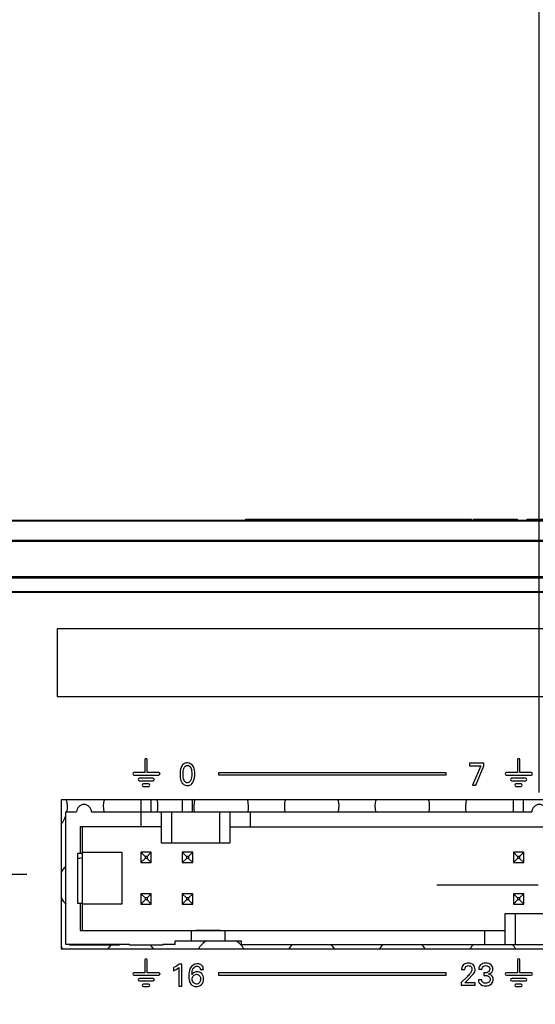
# Model space of a CAD drawing. Header units: inches. Extents: x 0 to 34, y 0 to 22.
# Tile 23 of 124: x 8.8 to 9.8, y 6.2 to 8. Entities that reach past the tile are written whole.
import ezdxf

# ---------------------------------------------------------------- set-up
doc = ezdxf.new("R2010")
doc.units = ezdxf.units.IN
doc.header["$LTSCALE"] = 1.87
doc.header["$MEASUREMENT"] = 0
doc.linetypes.add('CENTER', pattern=[0.6, 0.375, -0.075, 0.075, -0.075])
doc.layers.get('0').update_dxf_attribs({"linetype": 'CONTINUOUS'})
doc.layers.add('02___PRT_ALL_AXES', color=7, linetype='CONTINUOUS')
doc.layers.add('DIMENSIONS', color=7, linetype='CONTINUOUS')
doc.styles.get("Standard").update_dxf_attribs({"font": 'txt', "width": 0.8})
doc.dimstyles.new('DIMSTYLE_2', dxfattribs={"dimtxt": 0.125, "dimasz": 0.18, "dimexe": 0.125, "dimexo": 0.0625, "dimgap": 0.09, "dimtad": 0, "dimtih": 1, "dimtoh": 1, "dimdec": 3, "dimlfac": 1.333333, "dimzin": 4, "dimdsep": 46, "dimtxsty": 'STANDARD', "dimblk": '_FILLED', "dimblk1": '_FILLED', "dimblk2": '_FILLED', "dimcen": 0.09, "dimadec": 0, "dimazin": 0, "dimtp": 0.001, "dimtm": 0.001, "dimtfac": 1, "dimtdec": 3, "dimtofl": 0, "dimtmove": 0, "dimatfit": 3, "dimldrblk": '_FILLED', "dimfxl": 1, "dimtolj": 1, "dimtzin": 4, "dimarcsym": 0})

# ---------------------------------------------------------------- blocks, each defined once
blk = doc.blocks.new('*D13')
at = {"layer": 'DIMENSIONS', "color": 2, "linetype": 'CONTINUOUS'}
blk.add_line((11.061, 6.7697), (11.061, 9.6918), dxfattribs=at)
at = {"layer": 'DIMENSIONS', "color": 2, "linetype": 'CONTINUOUS', "insert": (10.9985, 9.7543), "char_height": 0.125, "width": 1.425, "attachment_point": 1, "rotation": 90, "line_spacing_factor": 0.9}
blk.add_mtext('6.143{\\Ftxt.shx;\\W1.000000;\\H0.125000; }[156.03]', dxfattribs=at)
blk = doc.blocks.new('_FILLED')
at = {"color": 0, "linetype": 'BYBLOCK'}
blk.add_solid([(0, 0), (-1, 0.1736), (-1, -0.1736)], dxfattribs=at)
blk = doc.blocks.new('*D14')
at = {"layer": 'DIMENSIONS', "color": 2, "linetype": 'CONTINUOUS'}
blk.add_line((11.6235, 6.7697), (11.6235, 9.6918), dxfattribs=at)
at = {"layer": 'DIMENSIONS', "color": 2, "linetype": 'CONTINUOUS', "insert": (11.561, 9.7543), "char_height": 0.125, "width": 1.425, "attachment_point": 1, "rotation": 90, "line_spacing_factor": 0.9}
blk.add_mtext('6.893{\\Ftxt.shx;\\W1.000000;\\H0.125000; }[175.08]', dxfattribs=at)
blk = doc.blocks.new('*D15')
at = {"layer": 'DIMENSIONS', "color": 2, "linetype": 'CONTINUOUS'}
blk.add_line((12.1687, 6.6403), (12.1687, 9.6918), dxfattribs=at)
at = {"layer": 'DIMENSIONS', "color": 2, "linetype": 'CONTINUOUS', "insert": (12.1062, 9.7543), "char_height": 0.125, "width": 1.425, "attachment_point": 1, "rotation": 90, "line_spacing_factor": 0.9}
blk.add_mtext('7.620{\\Ftxt.shx;\\W1.000000;\\H0.125000; }[193.55]', dxfattribs=at)
blk = doc.blocks.new('*D16')
at = {"layer": 'DIMENSIONS', "color": 2, "linetype": 'CONTINUOUS'}
blk.add_line((12.6763, 6.7697), (12.6763, 9.6918), dxfattribs=at)
at = {"layer": 'DIMENSIONS', "color": 2, "linetype": 'CONTINUOUS', "insert": (12.6138, 9.7543), "char_height": 0.125, "width": 1.425, "attachment_point": 1, "rotation": 90, "line_spacing_factor": 0.9}
blk.add_mtext('8.297{\\Ftxt.shx;\\W1.000000;\\H0.125000; }[210.74]', dxfattribs=at)
blk = doc.blocks.new('*D17')
at = {"layer": 'DIMENSIONS', "color": 2, "linetype": 'CONTINUOUS'}
blk.add_line((13.2907, 6.7697), (13.2907, 9.6918), dxfattribs=at)
at = {"layer": 'DIMENSIONS', "color": 2, "linetype": 'CONTINUOUS', "insert": (13.2282, 9.7543), "char_height": 0.125, "width": 1.425, "attachment_point": 1, "rotation": 90, "line_spacing_factor": 0.9}
blk.add_mtext('9.116{\\Ftxt.shx;\\W1.000000;\\H0.125000; }[231.55]', dxfattribs=at)
blk = doc.blocks.new('*D20')
at = {"layer": 'DIMENSIONS', "color": 2, "linetype": 'CONTINUOUS'}
blk.add_line((8.855, 6.41), (5.689, 6.41), dxfattribs=at)
at = {"layer": 'DIMENSIONS', "color": 2, "linetype": 'CONTINUOUS', "insert": (5.6265, 6.4725), "char_height": 0.125, "width": 1.325, "attachment_point": 3, "line_spacing_factor": 0.9}
blk.add_mtext('1.944{\\Ftxt.shx;\\W1.000000;\\H0.125000; }[49.39]', dxfattribs=at)
blk = doc.blocks.new('*D26')
at = {"layer": 'DIMENSIONS', "color": 2, "linetype": 'CONTINUOUS'}
blk.add_line((9.7837, 6.5587), (9.7837, 9.6918), dxfattribs=at)
at = {"layer": 'DIMENSIONS', "color": 2, "linetype": 'CONTINUOUS', "insert": (9.7212, 9.7543), "char_height": 0.125, "width": 1.425, "attachment_point": 1, "rotation": 90, "line_spacing_factor": 0.9}
blk.add_mtext('4.440{\\Ftxt.shx;\\W1.000000;\\H0.125000; }[112.78]', dxfattribs=at)

msp = doc.modelspace()

# ---------------------------------------------------------------- linework, layer by layer
at = {"color": 7, "linetype": 'CONTINUOUS'}
for p, q in [((6.49681, 7.05174), (13.91066, 7.05174)), ((6.75374, 7.05088), (13.65374, 7.05088)), ((9.25121, 7.05399), (9.25121, 7.05174)), ((9.25122, 7.05399), (9.47905, 7.05399)), ((9.25348, 7.05174), (9.25348, 7.05399)), ((9.33961, 7.05174), (9.33961, 7.05399)), ((9.35308, 7.05399), (9.35308, 7.05174)), ((9.36121, 7.05174), (9.36121, 7.05399)), ((9.47905, 7.05174), (9.47905, 7.05399)), ((9.47978, 7.05399), (9.66064, 7.05399)), ((9.51331, 7.05174), (9.51331, 7.05399)), ((9.53335, 7.05174), (9.53335, 7.05399)), ((9.65847, 7.05174), (9.65847, 7.05399)), ((9.66064, 7.05174), (9.66064, 7.05399)), ((9.66325, 7.05399), (9.744, 7.05399)), ((9.69562, 7.05174), (9.69562, 7.05399)), ((9.7418, 7.05174), (9.7418, 7.05399)), ((9.744, 7.05174), (9.744, 7.05399)), ((9.76149, 7.05174), (9.76149, 7.05399)), ((9.76149, 7.05399), (9.90092, 7.05399)), ((13.65374, 7.0151), (6.75374, 7.0151)), ((13.65374, 7.01301), (6.75374, 7.01301)), ((6.85874, 6.95003), (13.54874, 6.95003)), ((6.85874, 6.94731), (13.54874, 6.94731)), ((13.54874, 6.92211), (6.85874, 6.92211)), ((13.54874, 6.92101), (6.85874, 6.92101)), ((8.91021, 6.85507), (8.91021, 6.73215)), ((13.52164, 6.85507), (8.91021, 6.85507)), ((8.91021, 6.73215), (13.52164, 6.73215)), ((9.06904, 6.61777), (9.06904, 6.59453)), ((9.07341, 6.59453), (9.07341, 6.61777)), ((9.65731, 6.61143), (9.65731, 6.60668)), ((9.68345, 6.61143), (9.65731, 6.61143)), ((9.65731, 6.60668), (9.67767, 6.60668)), ((9.67767, 6.60668), (9.66245, 6.57184)), ((9.66892, 6.57184), (9.68345, 6.60663)), ((9.68345, 6.60663), (9.68345, 6.61143)), ((9.74405, 6.61777), (9.74405, 6.59453)), ((9.74842, 6.59453), (9.74842, 6.61777)), ((9.06904, 6.59453), (9.04919, 6.59453)), ((9.04919, 6.59016), (9.0943, 6.59016)), ((9.08398, 6.58419), (9.05896, 6.58419)), ((9.0943, 6.59453), (9.07341, 6.59453)), ((9.20247, 6.59422), (9.20247, 6.59047)), ((9.61499, 6.59422), (9.20247, 6.59422)), ((9.20247, 6.59047), (9.61499, 6.59047)), ((9.61499, 6.59047), (9.61499, 6.59422)), ((9.74405, 6.59453), (9.72418, 6.59453)), ((9.72418, 6.59016), (9.76931, 6.59016)), ((9.75897, 6.58419), (9.73397, 6.58419)), ((9.76931, 6.59453), (9.74842, 6.59453)), ((9.05896, 6.57982), (9.08398, 6.57982)), ((9.07578, 6.57402), (9.06634, 6.57402)), ((9.06634, 6.56965), (9.07578, 6.56965)), ((9.66245, 6.57184), (9.66892, 6.57184)), ((9.73397, 6.57982), (9.75897, 6.57982)), ((9.75077, 6.57402), (9.74133, 6.57402)), ((9.74133, 6.56965), (9.75077, 6.56965)), ((8.91749, 6.54496), (8.91749, 6.27496)), ((10.64999, 6.54496), (8.91749, 6.54496)), ((9.06205, 6.52321), (9.06205, 6.54496)), ((9.08042, 6.52321), (9.08042, 6.54496)), ((9.13705, 6.52321), (9.13705, 6.54496)), ((9.15542, 6.52321), (9.15542, 6.54496)), ((9.73705, 6.52321), (9.73705, 6.54496)), ((9.75542, 6.52321), (9.75542, 6.54496)), ((8.92574, 6.28321), (8.92574, 6.52321)), ((8.92574, 6.52321), (8.94524, 6.52321)), ((8.97224, 6.52321), (9.77024, 6.52321)), ((9.06186, 6.52321), (9.06186, 6.49621)), ((9.09936, 6.46696), (9.09936, 6.52321)), ((9.11811, 6.46696), (9.11811, 6.52321)), ((9.20436, 6.52321), (9.20436, 6.46696)), ((9.22311, 6.52321), (9.22311, 6.46696)), ((9.26061, 6.49621), (9.26061, 6.52321)), ((8.95199, 6.49621), (8.95199, 6.44821)), ((9.09936, 6.49621), (8.95199, 6.49621)), ((8.95574, 6.30871), (8.95574, 6.49621)), ((9.22311, 6.49621), (10.34436, 6.49621)), ((9.22311, 6.46696), (9.09936, 6.46696)), ((8.94674, 6.44821), (8.94674, 6.35821)), ((8.95574, 6.44821), (8.94674, 6.44821)), ((8.95574, 6.45055), (9.02699, 6.45055)), ((9.02699, 6.45055), (9.02699, 6.35587)), ((9.06186, 6.45009), (9.06186, 6.43134)), ((9.06186, 6.45009), (9.06957, 6.44238)), ((9.08061, 6.45009), (9.06186, 6.45009)), ((9.06957, 6.44238), (9.06957, 6.43905)), ((9.0729, 6.44238), (9.06957, 6.44238)), ((9.08061, 6.45009), (9.0729, 6.44238)), ((9.0729, 6.44238), (9.0729, 6.43905)), ((9.08061, 6.43134), (9.08061, 6.45009)), ((9.13686, 6.45009), (9.13686, 6.43134)), ((9.13686, 6.45009), (9.14457, 6.44238)), ((9.15561, 6.45009), (9.13686, 6.45009)), ((9.14457, 6.44238), (9.14457, 6.43905)), ((9.1479, 6.44238), (9.14457, 6.44238)), ((9.15561, 6.45009), (9.1479, 6.44238)), ((9.1479, 6.44238), (9.1479, 6.43905)), ((9.15561, 6.43134), (9.15561, 6.45009)), ((9.73686, 6.45009), (9.74457, 6.44238)), ((9.73686, 6.45009), (9.73686, 6.43134)), ((9.75561, 6.45009), (9.73686, 6.45009)), ((9.74457, 6.44238), (9.74457, 6.43905)), ((9.7479, 6.44238), (9.74457, 6.44238)), ((9.75561, 6.45009), (9.7479, 6.44238)), ((9.7479, 6.44238), (9.7479, 6.43905)), ((9.75561, 6.43134), (9.75561, 6.45009)), ((9.06957, 6.43905), (9.06186, 6.43134)), ((9.06186, 6.43134), (9.08061, 6.43134)), ((9.0729, 6.43905), (9.06957, 6.43905)), ((9.0729, 6.43905), (9.08061, 6.43134)), ((9.14457, 6.43905), (9.13686, 6.43134)), ((9.13686, 6.43134), (9.15561, 6.43134)), ((9.1479, 6.43905), (9.14457, 6.43905)), ((9.1479, 6.43905), (9.15561, 6.43134)), ((9.74457, 6.43905), (9.73686, 6.43134)), ((9.73686, 6.43134), (9.75561, 6.43134)), ((9.7479, 6.43905), (9.74457, 6.43905)), ((9.7479, 6.43905), (9.75561, 6.43134)), ((9.06186, 6.37509), (9.06957, 6.36738)), ((9.06186, 6.37509), (9.06186, 6.35634)), ((9.08061, 6.37509), (9.06186, 6.37509)), ((9.08061, 6.37509), (9.0729, 6.36738)), ((9.08061, 6.35634), (9.08061, 6.37509)), ((9.13686, 6.37509), (9.13686, 6.35634)), ((9.13686, 6.37509), (9.14457, 6.36738)), ((9.15561, 6.37509), (9.13686, 6.37509)), ((9.15561, 6.37509), (9.1479, 6.36738)), ((9.15561, 6.35634), (9.15561, 6.37509)), ((9.73686, 6.37509), (9.74457, 6.36738)), ((9.73686, 6.37509), (9.73686, 6.35634)), ((9.75561, 6.37509), (9.73686, 6.37509)), ((9.75561, 6.37509), (9.7479, 6.36738)), ((9.75561, 6.35634), (9.75561, 6.37509)), ((8.94674, 6.35821), (8.95574, 6.35821)), ((8.95199, 6.35821), (8.95199, 6.30871)), ((9.02699, 6.35587), (8.95574, 6.35587)), ((9.06957, 6.36405), (9.06186, 6.35634)), ((9.06186, 6.35634), (9.08061, 6.35634)), ((9.06957, 6.36738), (9.06957, 6.36405)), ((9.0729, 6.36738), (9.06957, 6.36738)), ((9.0729, 6.36405), (9.06957, 6.36405)), ((9.0729, 6.36738), (9.0729, 6.36405)), ((9.0729, 6.36405), (9.08061, 6.35634)), ((9.14457, 6.36405), (9.13686, 6.35634)), ((9.13686, 6.35634), (9.15561, 6.35634)), ((9.14457, 6.36738), (9.14457, 6.36405)), ((9.1479, 6.36738), (9.14457, 6.36738)), ((9.1479, 6.36405), (9.14457, 6.36405)), ((9.1479, 6.36738), (9.1479, 6.36405)), ((9.1479, 6.36405), (9.15561, 6.35634)), ((9.74457, 6.36405), (9.73686, 6.35634)), ((9.73686, 6.35634), (9.75561, 6.35634)), ((9.74457, 6.36738), (9.74457, 6.36405)), ((9.7479, 6.36738), (9.74457, 6.36738)), ((9.7479, 6.36405), (9.74457, 6.36405)), ((9.7479, 6.36738), (9.7479, 6.36405)), ((9.7479, 6.36405), (9.75561, 6.35634)), ((9.72186, 6.33946), (9.84561, 6.33946)), ((9.72186, 6.28321), (9.72186, 6.33946)), ((9.74061, 6.28321), (9.74061, 6.33946)), ((8.95199, 6.30871), (9.72186, 6.30871)), ((9.15299, 6.30871), (9.15299, 6.28996)), ((9.16124, 6.30909), (9.20624, 6.30909)), ((9.16124, 6.30908), (9.16124, 6.30871)), ((9.20624, 6.30871), (9.20624, 6.30908)), ((9.21449, 6.28996), (9.21449, 6.30871)), ((9.68436, 6.30871), (9.68436, 6.28321)), ((9.04124, 6.28321), (8.92574, 6.28321)), ((8.93247, 6.28321), (8.93247, 6.28171)), ((9.0225, 6.28171), (8.93247, 6.28171)), ((8.9342, 6.28321), (8.9342, 6.28171)), ((8.97095, 6.28321), (8.97095, 6.28171)), ((8.99018, 6.28321), (8.99018, 6.28171)), ((8.99672, 6.28321), (8.99672, 6.28171)), ((9.00326, 6.28321), (9.00326, 6.28171)), ((9.0225, 6.28321), (9.0225, 6.28171)), ((9.04124, 6.28171), (9.04124, 6.28321)), ((9.10124, 6.28171), (9.04124, 6.28171)), ((9.10124, 6.28321), (9.10124, 6.28171)), ((9.12374, 6.28321), (9.10124, 6.28321)), ((9.12374, 6.28321), (9.12374, 6.28996)), ((9.12374, 6.28996), (9.24374, 6.28996)), ((9.24374, 6.28996), (9.24374, 6.28321)), ((9.24374, 6.28321), (10.39874, 6.28321)), ((8.91749, 6.27496), (10.64999, 6.27496)), ((9.06904, 6.255), (9.06904, 6.23176)), ((9.07341, 6.23176), (9.07341, 6.255)), ((9.1358, 6.24736), (9.13071, 6.24736)), ((9.1358, 6.20776), (9.1358, 6.24736)), ((9.74405, 6.255), (9.74405, 6.23176)), ((9.74842, 6.23176), (9.74842, 6.255)), ((9.06904, 6.23176), (9.04919, 6.23176)), ((9.04919, 6.22738), (9.0943, 6.22738)), ((9.0943, 6.23176), (9.07341, 6.23176)), ((9.1211, 6.24112), (9.1211, 6.2354)), ((9.13031, 6.24112), (9.13031, 6.20776)), ((9.16908, 6.23797), (9.17498, 6.23797)), ((9.20249, 6.23145), (9.20249, 6.22769)), ((9.61499, 6.23145), (9.20249, 6.23145)), ((9.20249, 6.22769), (9.61499, 6.22769)), ((9.61499, 6.22769), (9.61499, 6.23145)), ((9.64298, 6.23785), (9.64899, 6.23785)), ((9.65569, 6.22017), (9.66301, 6.22795)), ((9.67404, 6.23859), (9.67982, 6.23859)), ((9.68342, 6.23172), (9.68342, 6.22709)), ((9.74405, 6.23176), (9.72418, 6.23176)), ((9.72418, 6.22738), (9.76931, 6.22738)), ((9.76931, 6.23176), (9.74842, 6.23176)), ((9.08398, 6.22142), (9.05896, 6.22142)), ((9.05896, 6.21705), (9.08398, 6.21705)), ((9.07578, 6.21125), (9.06634, 6.21125)), ((9.65277, 6.22446), (9.64241, 6.21427)), ((9.64241, 6.21427), (9.64241, 6.20906)), ((9.64241, 6.20906), (9.66759, 6.20906)), ((9.64876, 6.21359), (9.65569, 6.22017)), ((9.66759, 6.21359), (9.64876, 6.21359)), ((9.66759, 6.20906), (9.66759, 6.21359)), ((9.67947, 6.21925), (9.67341, 6.21925)), ((9.75897, 6.22142), (9.73397, 6.22142)), ((9.73397, 6.21705), (9.75897, 6.21705)), ((9.75077, 6.21125), (9.74133, 6.21125)), ((9.06634, 6.20687), (9.07578, 6.20687)), ((9.13031, 6.20776), (9.1358, 6.20776)), ((9.74133, 6.20687), (9.75077, 6.20687))]:
    msp.add_line(p, q, dxfattribs=at)
for centre in [(8.95874, 6.52321), (9.78374, 6.52321)]:
    msp.add_arc(centre, 0.0135, 0, 180, dxfattribs=at)
for centre, major_axis, start_param, end_param in [((8.87905, 6.53286), (0, 0.04959), 4.5165382, 4.958949), ((9.04315, 6.53286), (0, 0.04959), 1.3242363, 1.7666471), ((9.04315, 6.53286), (0, 0.04959), 4.5165382, 4.958949), ((9.20725, 6.53286), (0, 0.04959), 1.3242363, 1.7666471), ((9.20725, 6.53286), (0, 0.04959), 4.5165382, 4.958949), ((9.37135, 6.53286), (0, 0.04959), 1.3242363, 1.7666471), ((9.37135, 6.53286), (0, 0.04959), 4.5165382, 4.958949), ((9.53545, 6.53286), (0, 0.04959), 1.3242363, 1.7666471), ((9.53545, 6.53286), (0, 0.04959), 4.5165382, 4.958949), ((9.69955, 6.53286), (0, 0.04959), 1.3242363, 1.7666471), ((8.87905, 6.53286), (0, 0.04959), -2.2545056, -1.9144137), ((8.9611, 6.39074), (0, 0.04938), 0.7985337, 1.0831085), ((8.9611, 6.39074), (0, 0.04938), 0.1088473, 0.2952033), ((8.9611, 6.39074), (0, 0.04938), -4.2246461, -3.9401397), ((9.04315, 6.24863), (0, 0.04916), 0.8325384, 1.0055044), ((9.04315, 6.24863), (0, 0.04916), -1.0055044, -0.8325384), ((9.20725, 6.24863), (0, 0.04916), 0.5719308, 1.0055044), ((9.20725, 6.24863), (0, 0.04916), -1.0055044, -0.5719308), ((9.37135, 6.24863), (0, 0.04916), 0.7904405, 1.0055044), ((9.37135, 6.24863), (0, 0.04916), -1.0055044, -0.7904405), ((9.53545, 6.24863), (0, 0.04916), 0.7904405, 1.0055044), ((9.53545, 6.24863), (0, 0.04916), -1.0055044, -0.7904405), ((9.69955, 6.24863), (0, 0.04916), 0.7904405, 1.0055044), ((9.69955, 6.24863), (0, 0.04916), -1.0055044, -0.7904405), ((8.87905, 6.24863), (0, 0.04916), -1.0055044, -0.8980184)]:
    msp.add_ellipse(centre, major_axis=major_axis, ratio=0.9999988, start_param=start_param, end_param=end_param, dxfattribs=at)
for points in [[(9.07123, 6.61996), (9.07019, 6.61996), (9.06904, 6.61881), (9.06904, 6.61777)], [(9.07341, 6.61777), (9.07341, 6.6188), (9.07226, 6.61996), (9.07123, 6.61996)], [(9.74623, 6.61996), (9.7452, 6.61996), (9.74405, 6.6188), (9.74405, 6.61777)], [(9.74842, 6.61777), (9.74842, 6.61881), (9.74726, 6.61996), (9.74623, 6.61996)], [(9.04919, 6.59453), (9.04816, 6.59453), (9.04701, 6.59337), (9.04701, 6.59234)], [(9.04701, 6.59234), (9.04701, 6.59131), (9.04816, 6.59016), (9.04919, 6.59016)], [(9.05896, 6.58419), (9.05793, 6.58419), (9.05677, 6.58304), (9.05677, 6.58201)], [(9.08617, 6.58201), (9.08617, 6.58304), (9.08501, 6.58419), (9.08398, 6.58419)], [(9.09648, 6.59234), (9.09648, 6.59337), (9.09533, 6.59453), (9.0943, 6.59453)], [(9.0943, 6.59016), (9.09533, 6.59016), (9.09648, 6.59131), (9.09648, 6.59234)], [(9.72418, 6.59453), (9.72315, 6.59453), (9.72199, 6.59337), (9.72199, 6.59234)], [(9.72199, 6.59234), (9.72199, 6.59131), (9.72315, 6.59016), (9.72418, 6.59016)], [(9.73397, 6.58419), (9.73293, 6.58419), (9.73178, 6.58304), (9.73178, 6.58201)], [(9.76116, 6.58201), (9.76116, 6.58304), (9.76, 6.58419), (9.75897, 6.58419)], [(9.77149, 6.59234), (9.77149, 6.59337), (9.77034, 6.59453), (9.76931, 6.59453)], [(9.76931, 6.59016), (9.77034, 6.59016), (9.77149, 6.59131), (9.77149, 6.59234)], [(9.05677, 6.58201), (9.05677, 6.58098), (9.05793, 6.57982), (9.05896, 6.57982)], [(9.06634, 6.57402), (9.06531, 6.57402), (9.06416, 6.57287), (9.06416, 6.57184)], [(9.06416, 6.57184), (9.06416, 6.5708), (9.06531, 6.56965), (9.06634, 6.56965)], [(9.07797, 6.57184), (9.07797, 6.57287), (9.07681, 6.57402), (9.07578, 6.57402)], [(9.07578, 6.56965), (9.07681, 6.56965), (9.07797, 6.5708), (9.07797, 6.57184)], [(9.08398, 6.57982), (9.08501, 6.57982), (9.08617, 6.58098), (9.08617, 6.58201)], [(9.73178, 6.58201), (9.73178, 6.58098), (9.73293, 6.57982), (9.73397, 6.57982)], [(9.74133, 6.57402), (9.7403, 6.57402), (9.73914, 6.57287), (9.73914, 6.57184)], [(9.73914, 6.57184), (9.73914, 6.5708), (9.7403, 6.56965), (9.74133, 6.56965)], [(9.75296, 6.57184), (9.75296, 6.57287), (9.7518, 6.57402), (9.75077, 6.57402)], [(9.75077, 6.56965), (9.7518, 6.56965), (9.75296, 6.5708), (9.75296, 6.57184)], [(9.75897, 6.57982), (9.76, 6.57982), (9.76116, 6.58098), (9.76116, 6.58201)], [(9.07123, 6.25719), (9.07019, 6.25719), (9.06904, 6.25603), (9.06904, 6.255)], [(9.07341, 6.255), (9.07341, 6.25603), (9.07226, 6.25719), (9.07123, 6.25719)], [(9.13071, 6.24736), (9.12779, 6.2449), (9.12448, 6.24289), (9.1211, 6.24112)], [(9.65523, 6.2494), (9.65221, 6.2494), (9.64894, 6.2485), (9.64664, 6.24655)], [(9.74623, 6.25719), (9.7452, 6.25719), (9.74405, 6.25603), (9.74405, 6.255)], [(9.74842, 6.255), (9.74842, 6.25603), (9.74726, 6.25719), (9.74623, 6.25719)], [(9.04919, 6.23176), (9.04816, 6.23176), (9.04701, 6.2306), (9.04701, 6.22957)], [(9.04701, 6.22957), (9.04701, 6.22854), (9.04816, 6.22738), (9.04919, 6.22738)], [(9.09648, 6.22957), (9.09648, 6.2306), (9.09533, 6.23176), (9.0943, 6.23176)], [(9.0943, 6.22738), (9.09533, 6.22738), (9.09648, 6.22854), (9.09648, 6.22957)], [(9.1211, 6.2354), (9.12437, 6.23694), (9.12754, 6.23881), (9.13031, 6.24112)], [(9.17498, 6.23797), (9.1749, 6.24022), (9.17433, 6.24267), (9.17287, 6.24438)], [(9.65889, 6.23127), (9.65708, 6.22881), (9.65495, 6.22659), (9.65277, 6.22446)], [(9.68342, 6.22709), (9.68525, 6.22714), (9.68711, 6.22715), (9.68891, 6.2268)], [(9.72418, 6.23176), (9.72315, 6.23176), (9.72199, 6.2306), (9.72199, 6.22957)], [(9.72199, 6.22957), (9.72199, 6.22854), (9.72315, 6.22738), (9.72418, 6.22738)], [(9.77149, 6.22957), (9.77149, 6.2306), (9.77034, 6.23176), (9.76931, 6.23176)], [(9.76931, 6.22738), (9.77034, 6.22738), (9.77149, 6.22854), (9.77149, 6.22957)], [(9.05896, 6.22142), (9.05793, 6.22142), (9.05677, 6.22027), (9.05677, 6.21923)], [(9.05677, 6.21923), (9.05677, 6.2182), (9.05793, 6.21705), (9.05896, 6.21705)], [(9.06634, 6.21125), (9.06531, 6.21125), (9.06416, 6.21009), (9.06416, 6.20906)], [(9.06416, 6.20906), (9.06416, 6.20803), (9.06531, 6.20687), (9.06634, 6.20687)], [(9.07797, 6.20906), (9.07797, 6.21009), (9.07681, 6.21125), (9.07578, 6.21125)], [(9.07578, 6.20687), (9.07681, 6.20687), (9.07797, 6.20803), (9.07797, 6.20906)], [(9.08617, 6.21923), (9.08617, 6.22027), (9.08501, 6.22142), (9.08398, 6.22142)], [(9.08398, 6.21705), (9.08501, 6.21705), (9.08617, 6.2182), (9.08617, 6.21923)], [(9.14872, 6.22579), (9.14872, 6.22078), (9.14931, 6.2152), (9.15232, 6.2112)], [(9.15232, 6.2112), (9.15449, 6.20837), (9.15854, 6.2069), (9.16211, 6.2069)], [(9.67575, 6.21221), (9.67828, 6.20928), (9.68275, 6.20809), (9.68662, 6.20809)], [(9.73397, 6.22142), (9.73293, 6.22142), (9.73178, 6.22027), (9.73178, 6.21923)], [(9.73178, 6.21923), (9.73178, 6.2182), (9.73293, 6.21705), (9.73397, 6.21705)], [(9.74133, 6.21125), (9.7403, 6.21125), (9.73914, 6.21009), (9.73914, 6.20906)], [(9.73914, 6.20906), (9.73914, 6.20803), (9.7403, 6.20687), (9.74133, 6.20687)], [(9.75296, 6.20906), (9.75296, 6.21009), (9.7518, 6.21125), (9.75077, 6.21125)], [(9.75077, 6.20687), (9.7518, 6.20687), (9.75296, 6.20803), (9.75296, 6.20906)], [(9.76116, 6.21923), (9.76116, 6.22027), (9.76, 6.22142), (9.75897, 6.22142)], [(9.75897, 6.21705), (9.76, 6.21705), (9.76116, 6.2182), (9.76116, 6.21923)]]:
    msp.add_open_spline(points, degree=3, dxfattribs=at)
for points, knots in [([(9.14609, 6.61224), (9.1435, 6.61224), (9.13823, 6.61065), (9.13332, 6.60226), (9.13281, 6.59547), (9.13281, 6.59118)], [0, 0, 0, 0, 0.2806573, 0.5357962, 1, 1, 1, 1]), ([(9.1383, 6.59147), (9.1383, 6.59508), (9.13779, 6.60155), (9.14332, 6.60766), (9.14615, 6.60766)], [0, 0, 0, 0, 0.5607851, 1, 1, 1, 1]), ([(9.15936, 6.5921), (9.15936, 6.59644), (9.15933, 6.60569), (9.15051, 6.61224), (9.14609, 6.61224)], [0, 0, 0, 0, 0.4960533, 1, 1, 1, 1]), ([(9.14615, 6.60766), (9.14867, 6.60766), (9.15449, 6.6022), (9.15382, 6.59548), (9.15382, 6.59158)], [0, 0, 0, 0, 0.3922518, 1, 1, 1, 1]), ([(9.13281, 6.59118), (9.13281, 6.58736), (9.1332, 6.5826), (9.13503, 6.57834), (9.13539, 6.57762)], [0, 0, 0, 0, 0.8248637, 1, 1, 1, 1]), ([(9.14603, 6.57578), (9.14349, 6.57578), (9.13781, 6.58117), (9.1383, 6.58771), (9.1383, 6.59147)], [0, 0, 0, 0, 0.40347, 1, 1, 1, 1]), ([(9.15382, 6.59158), (9.15382, 6.58975), (9.1539, 6.58408), (9.15029, 6.57578), (9.14603, 6.57578)], [0, 0, 0, 0, 0.2998732, 1, 1, 1, 1]), ([(9.15387, 6.57407), (9.15698, 6.57699), (9.15915, 6.58371), (9.15936, 6.58999), (9.15936, 6.5921)], [0, 0, 0, 0, 0.6697525, 1, 1, 1, 1]), ([(9.13539, 6.57762), (9.13674, 6.57486), (9.14044, 6.57159), (9.14475, 6.57104), (9.14597, 6.57104)], [0, 0, 0, 0, 0.7149346, 1, 1, 1, 1]), ([(9.14597, 6.57104), (9.14794, 6.57104), (9.15089, 6.57174), (9.15322, 6.57346), (9.15387, 6.57407)], [0, 0, 0, 0, 0.6878316, 1, 1, 1, 1]), ([(9.16337, 6.24816), (9.15856, 6.24816), (9.14896, 6.24086), (9.14872, 6.23068), (9.14872, 6.22579)], [0, 0, 0, 0, 0.4956696, 1, 1, 1, 1]), ([(9.17287, 6.24438), (9.17131, 6.24608), (9.16801, 6.24784), (9.16454, 6.24816), (9.16337, 6.24816)], [0, 0, 0, 0, 0.6630441, 1, 1, 1, 1]), ([(9.64664, 6.24655), (9.64468, 6.24484), (9.64313, 6.2416), (9.643, 6.23844), (9.64298, 6.23785)], [0, 0, 0, 0, 0.815401, 1, 1, 1, 1]), ([(9.64899, 6.23785), (9.64899, 6.23922), (9.64936, 6.24296), (9.65336, 6.24477), (9.65546, 6.24477)], [0, 0, 0, 0, 0.3937212, 1, 1, 1, 1]), ([(9.66748, 6.23785), (9.66748, 6.2411), (9.66492, 6.24793), (9.65816, 6.2494), (9.65523, 6.2494)], [0, 0, 0, 0, 0.5257528, 1, 1, 1, 1]), ([(9.65546, 6.24477), (9.65742, 6.24477), (9.66118, 6.24325), (9.66181, 6.23967), (9.66181, 6.23831)], [0, 0, 0, 0, 0.5885184, 1, 1, 1, 1]), ([(9.68686, 6.2494), (9.6843, 6.2494), (9.67789, 6.24854), (9.67416, 6.2421), (9.67404, 6.23859)], [0, 0, 0, 0, 0.4213551, 1, 1, 1, 1]), ([(9.67982, 6.23859), (9.67993, 6.23965), (9.68075, 6.24313), (9.68468, 6.24483), (9.68703, 6.24483)], [0, 0, 0, 0, 0.3113747, 1, 1, 1, 1]), ([(9.69979, 6.2387), (9.69979, 6.2414), (9.69699, 6.2478), (9.69027, 6.2494), (9.68686, 6.2494)], [0, 0, 0, 0, 0.4409874, 1, 1, 1, 1]), ([(9.68703, 6.24483), (9.68875, 6.24483), (9.69263, 6.24418), (9.69401, 6.24032), (9.69401, 6.23859)], [0, 0, 0, 0, 0.4989427, 1, 1, 1, 1]), ([(9.15432, 6.22842), (9.15452, 6.23239), (9.15431, 6.23942), (9.16062, 6.24387), (9.16308, 6.24387)], [0, 0, 0, 0, 0.6179023, 1, 1, 1, 1]), ([(9.16354, 6.23345), (9.16062, 6.23345), (9.1567, 6.23191), (9.15469, 6.22895), (9.15432, 6.22842)], [0, 0, 0, 0, 0.8186878, 1, 1, 1, 1]), ([(9.15472, 6.22018), (9.15472, 6.22232), (9.15582, 6.22699), (9.16044, 6.22905), (9.16262, 6.22905)], [0, 0, 0, 0, 0.4956939, 1, 1, 1, 1]), ([(9.16262, 6.22905), (9.16496, 6.22905), (9.16954, 6.22661), (9.17, 6.2221), (9.17, 6.22024)], [0, 0, 0, 0, 0.55634, 1, 1, 1, 1]), ([(9.16308, 6.24387), (9.16514, 6.24387), (9.16864, 6.24213), (9.16907, 6.23895), (9.16908, 6.23797)], [0, 0, 0, 0, 0.677832, 1, 1, 1, 1]), ([(9.17549, 6.22075), (9.17549, 6.22413), (9.17342, 6.23116), (9.16654, 6.23345), (9.16354, 6.23345)], [0, 0, 0, 0, 0.5302855, 1, 1, 1, 1]), ([(9.66181, 6.23831), (9.66181, 6.2366), (9.66086, 6.23404), (9.65939, 6.23196), (9.65889, 6.23127)], [0, 0, 0, 0, 0.6671213, 1, 1, 1, 1]), ([(9.66301, 6.22795), (9.66491, 6.23035), (9.6674, 6.23352), (9.66748, 6.23723), (9.66748, 6.23785)], [0, 0, 0, 0, 0.8322312, 1, 1, 1, 1]), ([(9.69401, 6.23859), (9.69401, 6.23623), (9.69069, 6.23145), (9.68569, 6.23153), (9.68342, 6.23172)], [0, 0, 0, 0, 0.5088745, 1, 1, 1, 1]), ([(9.68891, 6.2268), (9.6911, 6.22633), (9.69421, 6.224), (9.69464, 6.22076), (9.69464, 6.21982)], [0, 0, 0, 0, 0.705631, 1, 1, 1, 1]), ([(9.69189, 6.22938), (9.69516, 6.23011), (9.69927, 6.23355), (9.69979, 6.23781), (9.69979, 6.2387)], [0, 0, 0, 0, 0.7906319, 1, 1, 1, 1]), ([(9.70036, 6.21977), (9.70036, 6.2226), (9.69824, 6.22765), (9.69362, 6.22913), (9.69189, 6.22938)], [0, 0, 0, 0, 0.6182745, 1, 1, 1, 1]), ([(9.16234, 6.21125), (9.15939, 6.21125), (9.15516, 6.21481), (9.15472, 6.21897), (9.15472, 6.22018)], [0, 0, 0, 0, 0.7103085, 1, 1, 1, 1]), ([(9.16211, 6.2069), (9.1654, 6.2069), (9.17289, 6.20939), (9.17549, 6.21703), (9.17549, 6.22075)], [0, 0, 0, 0, 0.4692588, 1, 1, 1, 1]), ([(9.17, 6.22024), (9.17, 6.21779), (9.16874, 6.213), (9.16419, 6.21125), (9.16234, 6.21125)], [0, 0, 0, 0, 0.569782, 1, 1, 1, 1]), ([(9.67341, 6.21925), (9.67346, 6.21752), (9.67379, 6.2149), (9.67523, 6.21279), (9.67575, 6.21221)], [0, 0, 0, 0, 0.6917337, 1, 1, 1, 1]), ([(9.68673, 6.21278), (9.68481, 6.21278), (9.68077, 6.21365), (9.67944, 6.21759), (9.67947, 6.21925)], [0, 0, 0, 0, 0.536684, 1, 1, 1, 1]), ([(9.68662, 6.20809), (9.69028, 6.20809), (9.69739, 6.21011), (9.70036, 6.21689), (9.70036, 6.21977)], [0, 0, 0, 0, 0.5602957, 1, 1, 1, 1]), ([(9.69464, 6.21982), (9.69464, 6.2181), (9.69318, 6.21396), (9.68888, 6.21278), (9.68673, 6.21278)], [0, 0, 0, 0, 0.4461295, 1, 1, 1, 1])]:
    msp.add_open_spline(points, degree=3, knots=knots, dxfattribs=at)
at = {"layer": '02___PRT_ALL_AXES', "color": 7, "linetype": 'CENTER'}
msp.add_line((9.7816, 6.39067), (9.59799, 6.39067), dxfattribs=at)

# ---------------------------------------------------------------- dimensions: what is measured, and where the dimension line sits
at = {"layer": 'DIMENSIONS', "color": 2, "linetype": 'CONTINUOUS'}
for feature_location, offset, dtype, origin, picture, middle in [((11.06099, 6.76971), (0, 2.92209), 1, (6.45374, 6.70721), '*D13', (11.06099, 10.4668)), ((11.62349, 6.76971), (0, 2.92209), 1, (6.45374, 6.70721), '*D14', (11.62349, 10.4668)), ((12.16874, 6.64029), (0, 3.05151), 1, (6.45374, 6.57779), '*D15', (12.16874, 10.4668)), ((12.67626, 6.76971), (0, 2.92209), 1, (6.45374, 6.70721), '*D16', (12.67626, 10.4668)), ((13.29074, 6.76971), (0, 2.92209), 1, (6.45374, 6.70721), '*D17', (13.29074, 10.4668)), ((9.78374, 6.55871), (0, 3.13309), 1, (6.45374, 6.49621), '*D26', (9.78374, 10.4668)), ((8.85499, 6.40996), (-3.16603, 0), 0, (8.91749, 4.95174), '*D20', (4.96396, 6.40996))]:
    dim = msp.add_ordinate_dim(feature_location=feature_location, offset=offset, dtype=dtype, origin=origin, dimstyle='DIMSTYLE_2', override={"dimtad": 1, "dimtih": 0, "dimtoh": 0}, dxfattribs=at)
    dim.commit()
    dim.dimension.update_dxf_attribs({"geometry": picture, "text_midpoint": middle})

doc.saveas('drawing.dxf')
